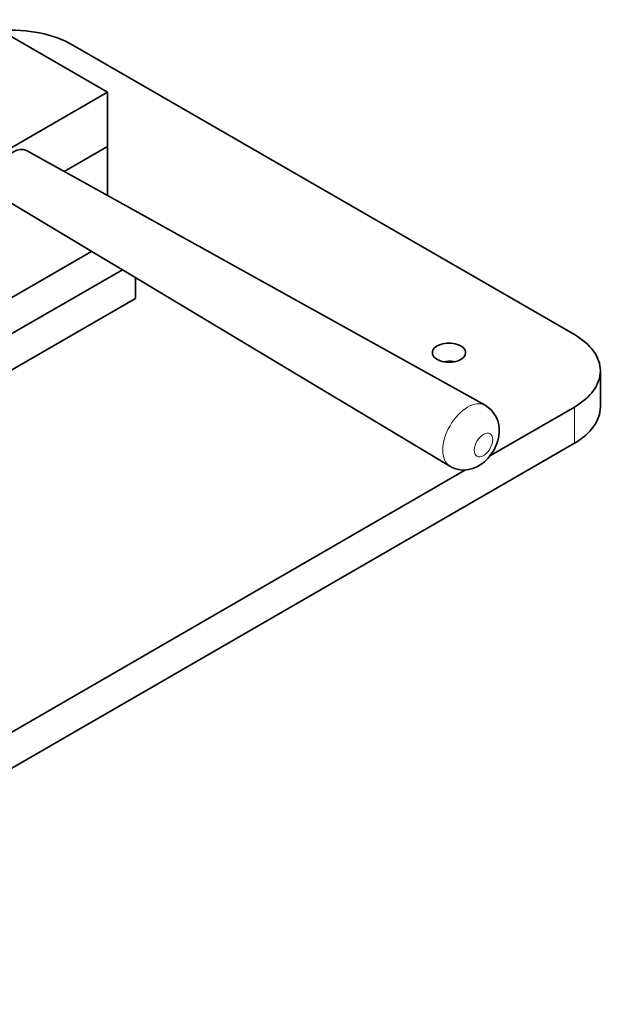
# Model space of a CAD drawing. Extents: x -161 to 1343, y -181 to 611.
# Tile 7 of 8: x 730 to 861, y 388 to 610. Entities that reach past the tile are written whole.
import ezdxf

# ---------------------------------------------------------------- set-up
doc = ezdxf.new("R2010")
doc.units = 0

msp = doc.modelspace()

# ---------------------------------------------------------------- linework, layer by layer
at = {"color": 7, "lineweight": 35}
for p, q in [((749.69, 594.06), (721.4, 610.39)), ((855.05, 539.35), (741.91, 604.67)), ((749.69, 594.06), (707.26, 569.56)), ((731.45, 580.9), (834.89, 523.41)), ((725.45, 570.5), (826.96, 509.67)), ((746.12, 558.11), (703.02, 533.23)), ((753.06, 553.95), (727.77, 539.35)), ((756.05, 547.52), (727.77, 531.19)), ((855.05, 523.02), (836.09, 512.08)), ((855.05, 514.86), (635.84, 388.3)), ((830.46, 508.82), (635.84, 396.46))]:
    msp.add_line(p, q, dxfattribs=at)
at = {"color": 7, "lineweight": 35, "ltscale": 0.306186}
msp.add_line((749.69, 594.06), (749.69, 581.81), dxfattribs=at)
at = {"color": 7, "lineweight": 35, "ltscale": 0.281504}
msp.add_line((749.69, 581.81), (739.94, 576.18), dxfattribs=at)
msp.add_line((749.69, 581.81), (739.94, 576.18), dxfattribs=at)
at = {"color": 7, "lineweight": 35, "ltscale": 0.276245}
msp.add_line((749.69, 581.81), (749.69, 570.76), dxfattribs=at)
at = {"color": 7, "lineweight": 35, "ltscale": 0.116168}
msp.add_line((756.05, 547.52), (756.05, 552.16), dxfattribs=at)
at = {"color": 7, "lineweight": 35, "ltscale": 0.204123}
msp.add_line((860.91, 523.02), (860.91, 531.19), dxfattribs=at)
at = {"color": 7, "lineweight": 13, "ltscale": 0.204124}
msp.add_line((855.05, 514.86), (855.05, 523.02), dxfattribs=at)
at = {"color": 7, "lineweight": 35}
for points in [[(834.89, 523.41), (835.61, 522.93), (836.27, 522.35), (836.9, 521.59), (837.37, 520.8), (837.75, 519.88), (837.97, 518.98), (838.07, 518), (838.08, 517.53)], [(838.08, 517.53), (837.98, 516.44), (837.76, 515.42), (837.43, 514.43), (836.93, 513.37), (836.3, 512.36), (835.54, 511.41), (834.8, 510.69), (833.94, 510.03), (833.05, 509.52), (832.13, 509.14), (831.16, 508.9), (830.18, 508.81), (829.3, 508.86), (828.34, 509.06), (827.44, 509.4), (826.96, 509.67)]]:
    msp.add_lwpolyline(points, dxfattribs=at)
for centre, major_axis, start_param, end_param in [((727.77, 596.5), (20, 0), 0.785398, 1.681063), ((728.48, 575.68), (-3, -5.2), 3.151018, 6.273708), ((840.91, 531.19), (20, 0), 0, 0.785398), ((826.76, 535.27), (3.75, 0), 6.283167, 9.42476), ((826.76, 535.27), (3.75, 0), 3.141574, 4.426991), ((826.76, 535.27), (3.75, 0), 4.426991, 6.283167), ((826.76, 531.19), (3.75, 0), 1.285398, 1.911517), ((826.76, 531.19), (3.75, 0), 1.230147, 1.285398), ((840.91, 531.19), (20, 0), 5.497787, 6.283185), ((840.91, 523.02), (20, 0), 5.497787, 6.283185)]:
    msp.add_ellipse(centre, major_axis=major_axis, ratio=0.57735, start_param=start_param, end_param=end_param, dxfattribs=at)
at = {"color": 7, "lineweight": 13}
for centre, major_axis, start_param, end_param in [((830.96, 516.52), (-3.97, -6.87), 3.151018, 6.273708), ((834.54, 514.45), (-1.47, -2.54), 2.332596, 8.615781)]:
    msp.add_ellipse(centre, major_axis=major_axis, ratio=0.57735, start_param=start_param, end_param=end_param, dxfattribs=at)

doc.saveas('drawing.dxf')
